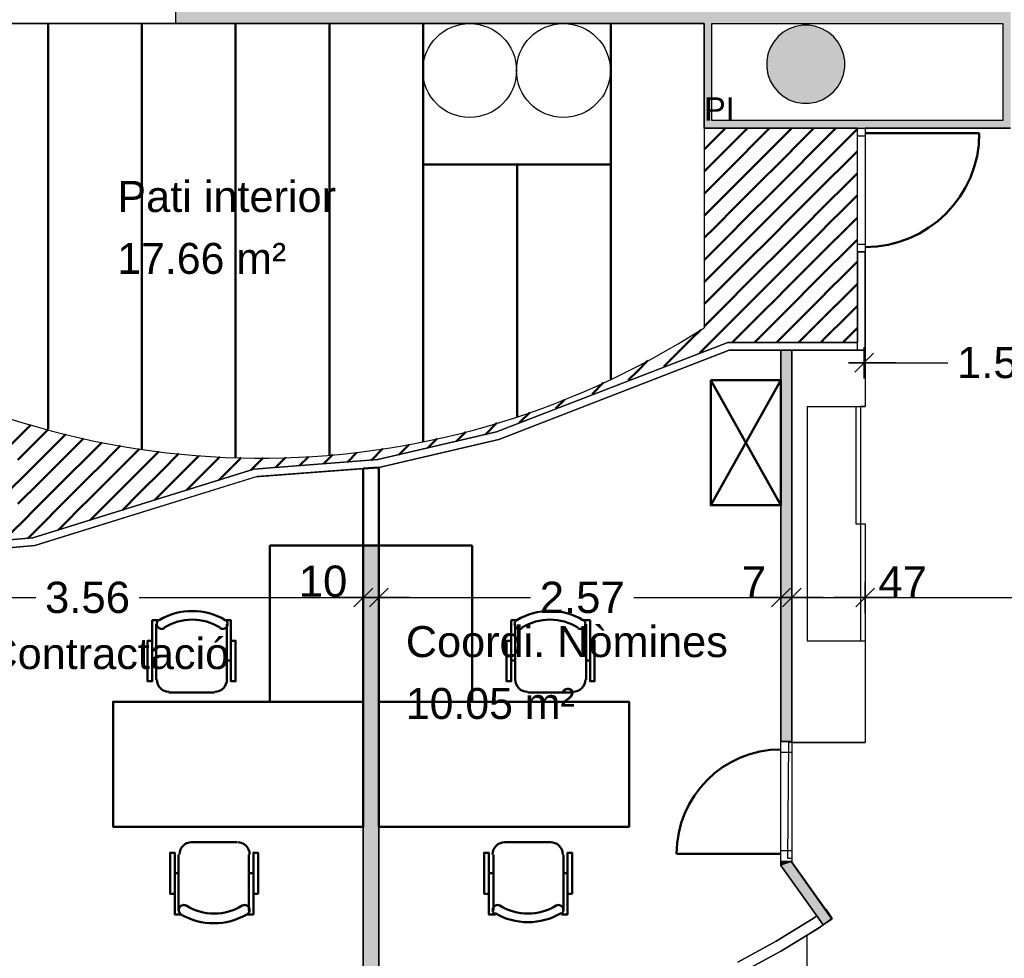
# Model space of a CAD drawing. Header units: metres. Extents: x -1 to 439, y -6 to 33.
# Tile 21 of 29: x 411.11 to 417.41, y 18.18 to 24.18. Entities that reach past the tile are written whole.
import ezdxf

# ---------------------------------------------------------------- set-up
doc = ezdxf.new("R2010")
doc.units = ezdxf.units.M
doc.header["$PDMODE"] = 65
doc.linetypes.add('CONTINUA', pattern=[0])
for name, color, linetype, lineweight in [('3D P1 MURS EXISTENTS', 7, 'CONTINUA', 25), ('3D P1 MURS NOUS', 7, 'CONTINUA', 25), ('3D P1 PILAR', 7, 'CONTINUA', 25), ('P1 COTES', 7, 'CONTINUA', 25), ('P1 ESCALES 2D', 7, 'CONTINUA', 25), ('P1 LOCAL', 7, 'CONTINUA', 25), ('P1 MOBLES', 7, 'CONTINUA', 25), ('P1 SUPERFICI LLIURE', 7, 'CONTINUA', 25)]:
    doc.layers.add(name, color=color, linetype=linetype, lineweight=lineweight)
doc.styles.add('ARIAL', font='arial.ttf')
doc.dimstyles.new('DIMSTYLE_17', dxfattribs={"dimtxt": 0.2, "dimasz": 0.2, "dimexe": 0, "dimexo": 1e-06, "dimgap": 0.1, "dimtad": 2, "dimdec": 0, "dimlfac": 100, "dimrnd": 0.5, "dimzin": 4, "dimdsep": 46, "dimtxsty": 'ARIAL', "dimblk1": 'ALL_ML_STRICH', "dimblk2": 'ALL_ML_STRICH', "dimsah": 1, "dimcen": 0, "dimse1": 1, "dimse2": 1, "dimclrd": 2, "dimclre": 2, "dimclrt": 2, "dimadec": 0, "dimazin": 0, "dimtfac": 1, "dimtdec": 0, "dimtix": 1, "dimtmove": 2, "dimatfit": 3, "dimfxl": 0, "dimtzin": 0, "dimlwd": 0, "dimlwe": 35, "dimarcsym": 0})
doc.dimstyles.new('DIMSTYLE_4', dxfattribs={"dimtxt": 0.2, "dimasz": 0.2, "dimexe": 0, "dimexo": 1e-06, "dimgap": 0.1, "dimtad": 0, "dimrnd": 0.005, "dimzin": 4, "dimdsep": 46, "dimtxsty": 'ARIAL', "dimblk1": 'ALL_ML_STRICH', "dimblk2": 'ALL_ML_STRICH', "dimsah": 1, "dimcen": 0, "dimse1": 1, "dimse2": 1, "dimclrd": 2, "dimclre": 2, "dimclrt": 2, "dimadec": 0, "dimazin": 0, "dimtfac": 1, "dimtdec": 0, "dimtix": 1, "dimtmove": 2, "dimatfit": 3, "dimfxl": 0, "dimtzin": 0, "dimlwd": 0, "dimlwe": 35, "dimarcsym": 0})
doc.dimstyles.new('DIMSTYLE_5', dxfattribs={"dimtxt": 0.2, "dimasz": 0.2, "dimexe": 0, "dimexo": 1e-06, "dimgap": 0.1, "dimtad": 2, "dimdec": 0, "dimlfac": 100, "dimrnd": 0.5, "dimzin": 4, "dimdsep": 46, "dimtxsty": 'ARIAL', "dimblk1": 'ALL_ML_STRICH', "dimblk2": 'ALL_ML_STRICH', "dimsah": 1, "dimcen": 0, "dimse1": 1, "dimse2": 1, "dimclrd": 2, "dimclre": 2, "dimclrt": 2, "dimadec": 0, "dimazin": 0, "dimtfac": 1, "dimtdec": 0, "dimtix": 1, "dimtmove": 2, "dimatfit": 3, "dimfxl": 0, "dimtvp": 1.2, "dimtzin": 0, "dimlwd": 0, "dimlwe": 35, "dimarcsym": 0})
doc.dimstyles.new('DIMSTYLE_9', dxfattribs={"dimtxt": 0.2, "dimasz": 0.2, "dimexe": 0, "dimexo": 1e-06, "dimgap": 0.1, "dimtad": 0, "dimrnd": 0.01, "dimzin": 4, "dimdsep": 46, "dimtxsty": 'ARIAL', "dimblk1": 'ALL_ML_STRICH', "dimblk2": 'ALL_ML_STRICH', "dimsah": 1, "dimcen": 0, "dimse1": 1, "dimse2": 1, "dimclrd": 2, "dimclre": 2, "dimclrt": 2, "dimadec": 0, "dimazin": 0, "dimtfac": 1, "dimtdec": 0, "dimtix": 1, "dimtmove": 2, "dimatfit": 3, "dimfxl": 0, "dimtzin": 0, "dimlwd": 0, "dimlwe": 35, "dimarcsym": 0})

# ---------------------------------------------------------------- blocks, each defined once
blk = doc.blocks.new('_CLOSEDFILLED')
at = {"color": 0, "linetype": 'ByBlock', "lineweight": -2}
blk.add_solid([(-1, 0), (0, 0), (-1, 0)], dxfattribs=at)
blk = doc.blocks.new('TRAMA_0')
at = {"layer": 'P1 MOBLES', "color": 202, "linetype": 'CONTINUA', "lineweight": 50, "transparency": 33554687}
for p, q in [((415.5527, 23.4195), (415.6226, 23.4895)), ((415.6234, 23.3488), (415.764, 23.4895)), ((415.8355, 23.4195), (415.9054, 23.4895)), ((415.9062, 23.3488), (416.0469, 23.4895)), ((416.1183, 23.4195), (416.1883, 23.4895)), ((416.1891, 23.3488), (416.3297, 23.4895)), ((416.4012, 23.4195), (416.467, 23.4853)), ((415.487, 23.3538), (415.5525, 23.4194)), ((415.6941, 23.2781), (415.8354, 23.4194)), ((415.9769, 23.2781), (416.1182, 23.4194)), ((416.2598, 23.2781), (416.401, 23.4194)), ((415.487, 23.2124), (415.6232, 23.3487)), ((415.7648, 23.2074), (415.9061, 23.3487)), ((416.0476, 23.2074), (416.1889, 23.3487)), ((416.3305, 23.2074), (416.467, 23.3439)), ((415.5527, 23.1367), (415.6939, 23.278)), ((415.8355, 23.1367), (415.9768, 23.278)), ((416.1183, 23.1367), (416.2596, 23.278)), ((415.6234, 23.066), (415.7646, 23.2072)), ((415.9062, 23.066), (416.0475, 23.2072)), ((416.1891, 23.066), (416.3303, 23.2072)), ((416.4012, 23.1367), (416.467, 23.2025)), ((415.487, 23.071), (415.5525, 23.1365)), ((415.6941, 22.9953), (415.8354, 23.1365)), ((415.9769, 22.9953), (416.1182, 23.1365)), ((416.2598, 22.9953), (416.401, 23.1365)), ((415.487, 22.9296), (415.6232, 23.0658)), ((415.7648, 22.9245), (415.9061, 23.0658)), ((416.0476, 22.9245), (416.1889, 23.0658)), ((416.3305, 22.9245), (416.467, 23.0611)), ((415.5527, 22.8538), (415.6939, 22.9951)), ((415.8355, 22.8538), (415.9768, 22.9951)), ((416.1183, 22.8538), (416.2596, 22.9951)), ((415.6234, 22.7831), (415.7646, 22.9244)), ((415.9062, 22.7831), (416.0475, 22.9244)), ((416.1891, 22.7831), (416.3303, 22.9244)), ((416.4012, 22.8538), (416.467, 22.9196)), ((415.487, 22.7882), (415.5525, 22.8537)), ((415.6941, 22.7124), (415.8354, 22.8537)), ((415.9769, 22.7124), (416.1182, 22.8537)), ((416.2598, 22.7124), (416.401, 22.8537)), ((415.487, 22.6467), (415.6232, 22.783)), ((415.7648, 22.6417), (415.9061, 22.783)), ((416.0476, 22.6417), (416.1889, 22.783)), ((416.3305, 22.6417), (416.467, 22.7782)), ((415.5527, 22.571), (415.6939, 22.7123)), ((415.8355, 22.571), (415.9768, 22.7123)), ((416.1183, 22.571), (416.2596, 22.7123)), ((415.6234, 22.5003), (415.7646, 22.6416)), ((415.9062, 22.5003), (416.0475, 22.6416)), ((416.1891, 22.5003), (416.3303, 22.6416)), ((416.4012, 22.571), (416.467, 22.6368)), ((415.487, 22.5053), (415.5525, 22.5708)), ((415.6941, 22.4296), (415.8354, 22.5708)), ((415.9769, 22.4296), (416.1182, 22.5708)), ((416.2598, 22.4296), (416.401, 22.5708)), ((415.487, 22.3639), (415.6232, 22.5001)), ((415.7648, 22.3589), (415.9061, 22.5001)), ((416.0476, 22.3589), (416.1889, 22.5001)), ((416.3305, 22.3589), (416.467, 22.4954)), ((415.5527, 22.2881), (415.6939, 22.4294)), ((415.8355, 22.2881), (415.9768, 22.4294)), ((416.1183, 22.2881), (416.2596, 22.4294)), ((415.6234, 22.2174), (415.7646, 22.3587)), ((415.9062, 22.2174), (416.0475, 22.3587)), ((416.1891, 22.2174), (416.3303, 22.3587)), ((416.4012, 22.2881), (416.467, 22.3539)), ((415.487, 22.2225), (415.5525, 22.288)), ((415.6941, 22.1467), (415.8354, 22.288)), ((415.9769, 22.1467), (416.1182, 22.288)), ((416.2598, 22.1467), (416.401, 22.288)), ((415.4112, 22.1467), (415.4654, 22.2009)), ((415.4819, 22.076), (415.6232, 22.2173)), ((415.8082, 22.1195), (415.9061, 22.2173)), ((416.0911, 22.1195), (416.1889, 22.2173)), ((416.3739, 22.1195), (416.467, 22.2125)), ((415.2698, 22.0053), (415.4111, 22.1466)), ((415.6668, 22.1195), (415.6939, 22.1466)), ((415.9497, 22.1195), (415.9768, 22.1466)), ((416.2325, 22.1195), (416.2596, 22.1466)), ((415.4568, 22.0508), (415.4818, 22.0759)), ((415.0577, 21.9346), (415.1269, 22.0038)), ((415.229, 21.9645), (415.2697, 22.0052)), ((415.0013, 21.8782), (415.0575, 21.9345)), ((414.7705, 21.7888), (414.8439, 21.8622)), ((414.5369, 21.6967), (414.5931, 21.7528)), ((414.3033, 21.6045), (414.371, 21.6722)), ((414.0883, 21.5309), (414.1618, 21.6044)), ((411.0272, 21.4396), (411.1685, 21.5809)), ((411.1686, 21.581), (411.1803, 21.5928)), ((411.2393, 21.5103), (411.2892, 21.5602)), ((413.9037, 21.4877), (413.9626, 21.5466)), ((411.0979, 21.3689), (411.2392, 21.5102)), ((411.31, 21.4396), (411.4034, 21.533)), ((411.3807, 21.3689), (411.5176, 21.5058)), ((411.5929, 21.4396), (411.6334, 21.4802)), ((413.719, 21.4445), (413.7796, 21.505)), ((411.1686, 21.2982), (411.3099, 21.4395)), ((411.9464, 21.3689), (411.9992, 21.4217)), ((413.2047, 21.3544), (413.2663, 21.416)), ((413.3606, 21.3689), (413.4322, 21.4405)), ((413.5344, 21.4013), (413.5726, 21.4395)), ((413.5728, 21.4396), (413.5995, 21.4663)), ((411.5221, 21.2275), (411.6634, 21.3688)), ((411.805, 21.2275), (411.9463, 21.3688)), ((412.0171, 21.2982), (412.1272, 21.4083)), ((412.0878, 21.2275), (412.2291, 21.3688)), ((412.2293, 21.3689), (412.2552, 21.3948)), ((412.3, 21.2982), (412.39, 21.3883)), ((412.382, 21.2388), (412.512, 21.3688)), ((412.5121, 21.3689), (412.526, 21.3828)), ((412.5874, 21.3028), (412.6654, 21.3808)), ((412.7455, 21.3194), (412.7948, 21.3688)), ((412.7949, 21.3689), (412.8103, 21.3843)), ((412.8985, 21.3311), (412.9558, 21.3884)), ((413.0516, 21.3427), (413.0776, 21.3688)), ((413.0778, 21.3689), (413.111, 21.4022)), ((413.3578, 21.3661), (413.3605, 21.3688)), ((411.31, 21.1568), (411.4513, 21.2981)), ((411.5929, 21.1568), (411.7341, 21.2981)), ((411.8757, 21.1568), (412.017, 21.2981)), ((412.1766, 21.1749), (412.2998, 21.2981)), ((411.0979, 21.0861), (411.2392, 21.2273)), ((411.3807, 21.0861), (411.522, 21.2273)), ((411.6636, 21.0861), (411.8048, 21.2273)), ((411.9713, 21.1109), (412.0877, 21.2273)), ((411.1686, 21.0154), (411.3099, 21.1566)), ((411.4514, 21.0154), (411.5927, 21.1566)), ((411.7659, 21.047), (411.8756, 21.1566)), ((411.2393, 20.9446), (411.3806, 21.0859)), ((411.5605, 20.983), (411.6634, 21.0859)), ((411.0272, 20.8739), (411.1685, 21.0152)), ((411.3552, 20.9191), (411.4513, 21.0152)), ((411.1606, 20.866), (411.2392, 20.9445))]:
    blk.add_line(p, q, dxfattribs=at)
for points in [[(411.4514, 21.2982), (411.5055, 21.3522), (411.5055, 21.3522), (411.5927, 21.4395)], [(411.6636, 21.3689), (411.6793, 21.3846), (411.6793, 21.3846), (411.7542, 21.4595)], [(411.7343, 21.2982), (411.8531, 21.417), (411.8531, 21.417), (411.875, 21.4389)], [(411.2393, 21.2275), (411.3317, 21.3198), (411.3317, 21.3198), (411.3806, 21.3688)], [(411.0272, 21.1568), (411.1578, 21.2875), (411.1578, 21.2875), (411.1685, 21.2981)]]:
    blk.add_lwpolyline(points, dxfattribs=at)
blk = doc.blocks.new('ALL_ML_STRICH')
at = {"color": 0, "linetype": 'ByBlock', "lineweight": -2}
for p, q in [((0, -0.5), (0, 0.5)), ((-1, 0), (0.5, 0)), ((-0.3, -0.3), (0.3, 0.3))]:
    blk.add_line(p, q, dxfattribs=at)
blk = doc.blocks.new('*D51')
at = {"layer": 'DEFPOINTS', "color": 2, "linetype": 'CONTINUA', "lineweight": 35, "transparency": 33554687}
for p in [(416.5111, 21.9898), (416.5111, 21.7095), (418.0115, 21.617)]:
    blk.add_point(p, dxfattribs=at)
at = {"layer": 'P1 COTES', "color": 2, "linetype": 'CONTINUA', "lineweight": -2, "transparency": 33554687}
for p, q in [((416.5111, 21.9898), (417.0461, 21.9898)), ((417.7061, 21.9898), (418.0115, 21.9898))]:
    blk.add_line(p, q, dxfattribs=at)
at = {"layer": 'P1 COTES', "color": 2, "linetype": 'CONTINUA', "lineweight": 35, "transparency": 33554687, "xscale": 0.2, "yscale": 0.2, "zscale": 0.2, "rotation": 180}
blk.add_blockref('ALL_ML_STRICH', (416.5111, 21.9898), dxfattribs=at)
at = {"layer": 'P1 COTES', "color": 2, "linetype": 'CONTINUA', "lineweight": 35, "transparency": 33554687, "xscale": 0.2, "yscale": 0.2, "zscale": 0.2}
blk.add_blockref('ALL_ML_STRICH', (418.0115, 21.9898), dxfattribs=at)
at = {"layer": 'P1 COTES', "color": 2, "linetype": 'CONTINUA', "lineweight": 35, "transparency": 33554687, "insert": (417.3761, 21.9899), "char_height": 0.2, "width": 0.8, "attachment_point": 5, "style": 'ARIAL'}
blk.add_mtext('\\A1;{\\A1;{1.50\\H0.132000;\\S^ ;}}', dxfattribs=at)
blk = doc.blocks.new('*D128')
at = {"layer": 'DEFPOINTS', "color": 2, "linetype": 'CONTINUA', "lineweight": 35, "transparency": 33554687}
for p in [(415.947, 25.8895), (415.947, 24.6013), (421.337, 23.7407)]:
    blk.add_point(p, dxfattribs=at)
at = {"layer": 'P1 COTES', "color": 2, "linetype": 'CONTINUA', "lineweight": -2, "transparency": 33554687}
for p, q in [((415.947, 24.6013), (418.3262, 24.6013)), ((418.9862, 24.6013), (421.337, 24.6013))]:
    blk.add_line(p, q, dxfattribs=at)
at = {"layer": 'P1 COTES', "color": 2, "linetype": 'CONTINUA', "lineweight": 35, "transparency": 33554687, "xscale": 0.2, "yscale": 0.2, "zscale": 0.2, "rotation": 180}
blk.add_blockref('ALL_ML_STRICH', (415.947, 24.6013), dxfattribs=at)
at = {"layer": 'P1 COTES', "color": 2, "linetype": 'CONTINUA', "lineweight": 35, "transparency": 33554687, "xscale": 0.2, "yscale": 0.2, "zscale": 0.2}
blk.add_blockref('ALL_ML_STRICH', (421.337, 24.6013), dxfattribs=at)
at = {"layer": 'P1 COTES', "color": 2, "linetype": 'CONTINUA', "lineweight": 35, "transparency": 33554687, "insert": (418.6562, 24.6003), "char_height": 0.2, "width": 0.8, "attachment_point": 5, "style": 'ARIAL'}
blk.add_mtext('\\A1;{\\A1;{5.39\\H0.132000;\\S^ ;}}', dxfattribs=at)
blk = doc.blocks.new('*D150')
at = {"layer": 'DEFPOINTS', "color": 2, "linetype": 'CONTINUA', "lineweight": 35, "transparency": 33554687}
for p in [(409.7494, 21.4246), (413.3066, 21.07), (409.7494, 20.4871)]:
    blk.add_point(p, dxfattribs=at)
at = {"layer": 'P1 COTES', "color": 2, "linetype": 'CONTINUA', "lineweight": -2, "transparency": 33554687}
for p, q in [((409.7494, 20.4871), (411.2125, 20.4871)), ((411.8725, 20.4871), (413.3066, 20.4871))]:
    blk.add_line(p, q, dxfattribs=at)
at = {"layer": 'P1 COTES', "color": 2, "linetype": 'CONTINUA', "lineweight": 35, "transparency": 33554687, "xscale": 0.2, "yscale": 0.2, "zscale": 0.2, "rotation": 180}
blk.add_blockref('ALL_ML_STRICH', (409.7494, 20.4871), dxfattribs=at)
at = {"layer": 'P1 COTES', "color": 2, "linetype": 'CONTINUA', "lineweight": 35, "transparency": 33554687, "xscale": 0.2, "yscale": 0.2, "zscale": 0.2}
blk.add_blockref('ALL_ML_STRICH', (413.3066, 20.4871), dxfattribs=at)
at = {"layer": 'P1 COTES', "color": 2, "linetype": 'CONTINUA', "lineweight": 35, "transparency": 33554687, "insert": (411.5425, 20.4871), "char_height": 0.2, "width": 0.8, "attachment_point": 5, "style": 'ARIAL'}
blk.add_mtext('\\A1;{\\A1;{3.56\\H0.132000;\\S^ ;}}', dxfattribs=at)
blk = doc.blocks.new('*D151')
at = {"layer": 'DEFPOINTS', "color": 2, "linetype": 'CONTINUA', "lineweight": 35, "transparency": 33554687}
for p in [(413.3066, 21.07), (413.4066, 21.07), (413.3066, 20.4871)]:
    blk.add_point(p, dxfattribs=at)
at = {"layer": 'P1 COTES', "color": 2, "linetype": 'CONTINUA', "lineweight": -2, "transparency": 33554687}
blk.add_line((413.3066, 20.4871), (413.4066, 20.4871), dxfattribs=at)
at = {"layer": 'P1 COTES', "color": 2, "linetype": 'CONTINUA', "lineweight": 35, "transparency": 33554687, "xscale": 0.2, "yscale": 0.2, "zscale": 0.2, "rotation": 180}
blk.add_blockref('ALL_ML_STRICH', (413.3066, 20.4871), dxfattribs=at)
at = {"layer": 'P1 COTES', "color": 2, "linetype": 'CONTINUA', "lineweight": 35, "transparency": 33554687, "xscale": 0.2, "yscale": 0.2, "zscale": 0.2}
blk.add_blockref('ALL_ML_STRICH', (413.4066, 20.4871), dxfattribs=at)
at = {"layer": 'P1 COTES', "color": 2, "linetype": 'CONTINUA', "lineweight": 35, "transparency": 33554687, "insert": (413.0492, 20.5905), "char_height": 0.2, "width": 0.4, "attachment_point": 5, "style": 'ARIAL'}
blk.add_mtext('\\A1;{10}', dxfattribs=at)
blk = doc.blocks.new('*D152')
at = {"layer": 'DEFPOINTS', "color": 2, "linetype": 'CONTINUA', "lineweight": 35, "transparency": 33554687}
for p in [(415.9784, 22.3195), (413.4066, 21.07), (413.4066, 20.4871)]:
    blk.add_point(p, dxfattribs=at)
at = {"layer": 'P1 COTES', "color": 2, "linetype": 'CONTINUA', "lineweight": -2, "transparency": 33554687}
for p, q in [((413.4066, 20.4871), (414.377, 20.4871)), ((415.037, 20.4871), (415.9784, 20.4871))]:
    blk.add_line(p, q, dxfattribs=at)
at = {"layer": 'P1 COTES', "color": 2, "linetype": 'CONTINUA', "lineweight": 35, "transparency": 33554687, "xscale": 0.2, "yscale": 0.2, "zscale": 0.2, "rotation": 180}
blk.add_blockref('ALL_ML_STRICH', (413.4066, 20.4871), dxfattribs=at)
at = {"layer": 'P1 COTES', "color": 2, "linetype": 'CONTINUA', "lineweight": 35, "transparency": 33554687, "xscale": 0.2, "yscale": 0.2, "zscale": 0.2}
blk.add_blockref('ALL_ML_STRICH', (415.9784, 20.4871), dxfattribs=at)
at = {"layer": 'P1 COTES', "color": 2, "linetype": 'CONTINUA', "lineweight": 35, "transparency": 33554687, "insert": (414.707, 20.4871), "char_height": 0.2, "width": 0.8, "attachment_point": 5, "style": 'ARIAL'}
blk.add_mtext('\\A1;{\\A1;{2.57\\H0.132000;\\S^ ;}}', dxfattribs=at)
blk = doc.blocks.new('*D153')
at = {"layer": 'DEFPOINTS', "color": 2, "linetype": 'CONTINUA', "lineweight": 35, "transparency": 33554687}
for p in [(415.9784, 22.3195), (416.0484, 22.3195), (415.9784, 20.4871)]:
    blk.add_point(p, dxfattribs=at)
at = {"layer": 'P1 COTES', "color": 2, "linetype": 'CONTINUA', "lineweight": -2, "transparency": 33554687}
blk.add_line((415.9784, 20.4871), (416.0484, 20.4871), dxfattribs=at)
at = {"layer": 'P1 COTES', "color": 2, "linetype": 'CONTINUA', "lineweight": 35, "transparency": 33554687, "xscale": 0.2, "yscale": 0.2, "zscale": 0.2}
blk.add_blockref('ALL_ML_STRICH', (416.0484, 20.4871), dxfattribs=at)
at = {"layer": 'P1 COTES', "color": 2, "linetype": 'CONTINUA', "lineweight": 35, "transparency": 33554687, "xscale": 0.2, "yscale": 0.2, "zscale": 0.2, "rotation": 180}
blk.add_blockref('ALL_ML_STRICH', (415.9784, 20.4871), dxfattribs=at)
at = {"layer": 'P1 COTES', "color": 2, "linetype": 'CONTINUA', "lineweight": 35, "transparency": 33554687, "insert": (415.8057, 20.5871), "char_height": 0.2, "width": 0.2, "attachment_point": 5, "style": 'ARIAL'}
blk.add_mtext('\\A1;{7}', dxfattribs=at)
blk = doc.blocks.new('*D154')
at = {"layer": 'DEFPOINTS', "color": 2, "linetype": 'CONTINUA', "lineweight": 35, "transparency": 33554687}
for p in [(416.0484, 22.3195), (416.517, 22.3195), (416.0484, 20.4871)]:
    blk.add_point(p, dxfattribs=at)
at = {"layer": 'P1 COTES', "color": 2, "linetype": 'CONTINUA', "lineweight": -2, "transparency": 33554687}
blk.add_line((416.0484, 20.4871), (416.517, 20.4871), dxfattribs=at)
at = {"layer": 'P1 COTES', "color": 2, "linetype": 'CONTINUA', "lineweight": 35, "transparency": 33554687, "xscale": 0.2, "yscale": 0.2, "zscale": 0.2, "rotation": 180}
blk.add_blockref('ALL_ML_STRICH', (416.0484, 20.4871), dxfattribs=at)
at = {"layer": 'P1 COTES', "color": 2, "linetype": 'CONTINUA', "lineweight": 35, "transparency": 33554687, "xscale": 0.2, "yscale": 0.2, "zscale": 0.2}
blk.add_blockref('ALL_ML_STRICH', (416.517, 20.4871), dxfattribs=at)
at = {"layer": 'P1 COTES', "color": 2, "linetype": 'CONTINUA', "lineweight": 35, "transparency": 33554687, "insert": (416.757, 20.5871), "char_height": 0.2, "width": 0.4, "attachment_point": 5, "style": 'ARIAL'}
blk.add_mtext('\\A1;{47}', dxfattribs=at)
blk = doc.blocks.new('*D155')
at = {"layer": 'DEFPOINTS', "color": 2, "linetype": 'CONTINUA', "lineweight": 35, "transparency": 33554687}
for p in [(416.517, 22.3195), (416.517, 20.4871), (421.407, 19.3149)]:
    blk.add_point(p, dxfattribs=at)
at = {"layer": 'P1 COTES', "color": 2, "linetype": 'CONTINUA', "lineweight": -2, "transparency": 33554687}
for p, q in [((416.517, 20.4871), (418.6462, 20.4871)), ((419.3062, 20.4871), (421.407, 20.4871))]:
    blk.add_line(p, q, dxfattribs=at)
at = {"layer": 'P1 COTES', "color": 2, "linetype": 'CONTINUA', "lineweight": 35, "transparency": 33554687, "xscale": 0.2, "yscale": 0.2, "zscale": 0.2, "rotation": 180}
blk.add_blockref('ALL_ML_STRICH', (416.517, 20.4871), dxfattribs=at)
at = {"layer": 'P1 COTES', "color": 2, "linetype": 'CONTINUA', "lineweight": 35, "transparency": 33554687, "xscale": 0.2, "yscale": 0.2, "zscale": 0.2}
blk.add_blockref('ALL_ML_STRICH', (421.407, 20.4871), dxfattribs=at)
at = {"layer": 'P1 COTES', "color": 2, "linetype": 'CONTINUA', "lineweight": 35, "transparency": 33554687, "insert": (418.9762, 20.4871), "char_height": 0.2, "width": 0.8, "attachment_point": 5, "style": 'ARIAL'}
blk.add_mtext('\\A1;{\\A1;{4.89\\H0.132000;\\S^ ;}}', dxfattribs=at)

msp = doc.modelspace()

# ---------------------------------------------------------------- hatches: boundary and pattern name
at = {"layer": '3D P1 MURS EXISTENTS', "linetype": 'CONTINUA', "lineweight": 18, "true_color": 0xa0a0a0, "transparency": 33554687}
for points in [[(417.44698, 24.30946), (412.10698, 24.30946), (412.10698, 24.15946), (417.44698, 24.15946)], [(415.48698, 24.15946), (415.48698, 23.53946), (415.53698, 23.53946), (415.53698, 24.15946)], [(417.44698, 23.48946), (417.44698, 24.15946), (417.39698, 24.15946), (417.39698, 23.48946)], [(415.48698, 23.48946), (417.39698, 23.48946), (417.39698, 23.53946), (415.48698, 23.53946)], [(416.0484, 19.56527), (416.0484, 22.06946), (415.9784, 22.06946), (415.9784, 19.56527)], [(416.0484, 18.79484), (416.0484, 18.79776), (415.9784, 18.79776), (415.9784, 18.77247)], [(416.30589, 18.4331), (416.0484, 18.79484), (415.9784, 18.77247), (416.24886, 18.3925)]]:
    msp.add_hatch(color=253, dxfattribs=at).paths.add_polyline_path(points)
at = {"layer": '3D P1 MURS NOUS', "linetype": 'CONTINUA', "lineweight": 18, "true_color": 0x006e00, "transparency": 33554687}
msp.add_hatch(color=96, dxfattribs=at).paths.add_polyline_path([(413.30661, 20.82002), (413.30661, 17.57125), (413.40661, 17.57406), (413.40661, 20.82002)])
at = {"layer": '3D P1 PILAR', "linetype": 'CONTINUA', "lineweight": 18, "transparency": 33554687}
msp.add_hatch(color=9, dxfattribs=at).paths.add_polyline_path([(416.15883, 24.14914), (416.11514, 24.14914), (416.07212, 24.14156), (416.03106, 24.12661), (415.99323, 24.10477), (415.95976, 24.07669), (415.93168, 24.04322), (415.90983, 24.00538), (415.89489, 23.96433), (415.8873, 23.9213), (415.8873, 23.87762), (415.89489, 23.83459), (415.90983, 23.79354), (415.93168, 23.7557), (415.95976, 23.72223), (415.99323, 23.69415), (416.03106, 23.67231), (416.07212, 23.65736), (416.11514, 23.64978), (416.15883, 23.64978), (416.20185, 23.65736), (416.24291, 23.67231), (416.28074, 23.69415), (416.31421, 23.72223), (416.34229, 23.7557), (416.36414, 23.79354), (416.37908, 23.83459), (416.38667, 23.87762), (416.38667, 23.9213), (416.37908, 23.96433), (416.36414, 24.00538), (416.34229, 24.04322), (416.31421, 24.07669), (416.28074, 24.10477), (416.24291, 24.12661), (416.20185, 24.14156)])

# ---------------------------------------------------------------- linework, layer by layer
at = {"layer": '3D P1 MURS EXISTENTS', "color": 7, "linetype": 'CONTINUA', "lineweight": 25, "transparency": 33554687}
for p, q in [((412.10698, 24.15946), (412.10698, 24.23946)), ((410.86698, 24.15946), (412.10698, 24.15946)), ((412.10698, 24.15946), (415.48698, 24.15946)), ((415.48698, 24.15946), (415.48698, 23.53946)), ((415.53698, 23.53946), (415.53698, 24.15946)), ((415.53698, 24.15946), (417.39698, 24.15946)), ((417.39698, 24.15946), (417.39698, 23.53946)), ((415.48698, 23.53946), (415.48698, 23.48946)), ((417.39698, 23.53946), (415.53698, 23.53946)), ((415.48698, 23.48946), (416.46698, 23.48946)), ((416.46698, 23.48946), (416.51698, 23.48946)), ((416.51698, 23.48946), (417.39698, 23.48946)), ((417.39698, 23.48946), (417.44698, 23.48946)), ((416.46698, 22.69929), (416.51698, 22.69929)), ((416.46698, 22.69929), (416.46698, 22.11946)), ((416.51698, 22.06946), (416.51698, 22.69929)), ((415.63765, 22.11946), (414.15864, 21.54735)), ((416.46698, 22.11946), (415.63765, 22.11946)), ((414.17342, 21.49946), (415.64698, 22.06946)), ((415.64698, 22.06946), (415.9784, 22.06946)), ((415.9784, 22.06946), (416.0484, 22.06946)), ((416.0484, 22.06946), (415.9784, 22.06946)), ((415.9784, 22.06946), (415.9784, 19.56527)), ((416.0484, 22.06946), (416.46698, 22.06946)), ((416.0484, 19.56527), (416.0484, 22.06946)), ((416.46698, 22.06946), (416.51698, 22.06946)), ((414.15864, 21.54735), (413.39896, 21.36958)), ((413.40661, 21.32002), (414.17342, 21.49946)), ((413.39896, 21.36958), (412.60702, 21.30888)), ((412.60702, 21.30888), (411.19373, 20.86881)), ((412.61648, 21.25946), (413.40661, 21.32002)), ((411.20651, 20.82042), (412.61648, 21.25946)), ((411.19373, 20.86881), (410.39958, 20.80077)), ((410.3864, 20.74946), (411.20657, 20.81973)), ((411.20657, 20.81973), (411.20651, 20.82042)), ((416.0484, 19.56527), (415.9784, 19.56527)), ((415.9784, 18.79776), (416.0484, 18.79776)), ((415.9784, 18.79776), (415.9784, 18.77247)), ((415.9784, 18.77247), (416.20776, 18.45025)), ((416.0484, 18.79484), (416.0484, 18.79776)), ((416.26537, 18.49002), (416.0484, 18.79484)), ((416.26662, 18.49088), (416.26537, 18.49002)), ((416.30589, 18.4331), (416.26537, 18.49002)), ((416.26537, 18.49002), (416.30589, 18.4331)), ((416.30589, 18.4331), (416.26662, 18.49088)), ((416.18368, 18.43363), (415.94681, 18.28784)), ((416.20776, 18.45025), (416.18368, 18.43363)), ((416.20776, 18.45025), (416.24835, 18.39322)), ((416.24835, 18.39322), (416.20776, 18.45025)), ((416.22193, 18.37498), (416.24835, 18.39322)), ((416.24835, 18.39322), (416.24886, 18.3925)), ((416.24886, 18.3925), (416.29803, 18.4275)), ((416.29803, 18.4275), (416.30589, 18.4331)), ((416.30589, 18.4331), (416.29803, 18.4275)), ((416.29803, 18.4275), (416.30597, 18.43298)), ((416.30597, 18.43298), (416.30589, 18.4331)), ((415.98195, 18.22726), (416.22193, 18.37498)), ((415.94681, 18.28784), (415.70264, 18.15464)), ((415.73456, 18.09231), (415.98195, 18.22726))]:
    msp.add_line(p, q, dxfattribs=at)
at = {"layer": '3D P1 MURS EXISTENTS', "color": 202, "linetype": 'CONTINUA', "lineweight": 50, "transparency": 33554687}
for p, q in [((416.51698, 23.45946), (417.24715, 23.45946)), ((415.9784, 18.84776), (415.31089, 18.84776))]:
    msp.add_line(p, q, dxfattribs=at)
at = {"layer": '3D P1 MURS EXISTENTS', "color": 7, "linetype": 'CONTINUA', "lineweight": 25, "transparency": 33554687}
for points in [[(416.46698, 23.43946), (416.46698, 23.48946), (416.51698, 23.48946), (416.51698, 23.43946), (416.46698, 23.43946)], [(416.46698, 22.69929), (416.46698, 22.74929), (416.51698, 22.74929), (416.51698, 22.69929), (416.46698, 22.69929)], [(416.0484, 19.56527), (416.0484, 19.49527), (415.9784, 19.49527), (415.9784, 19.56527), (416.0484, 19.56527)], [(416.0484, 18.86776), (416.0484, 18.79776), (415.9784, 18.79776), (415.9784, 18.86776), (416.0484, 18.86776)]]:
    msp.add_lwpolyline(points, close=True, dxfattribs=at)
at = {"layer": '3D P1 MURS EXISTENTS', "color": 202, "linetype": 'CONTINUA', "lineweight": 50, "transparency": 33554687}
for centre, radius, start, end in [((416.51698, 23.45946), 0.73017, 270, 0), ((415.9784, 18.84776), 0.66751, 90, 180)]:
    msp.add_arc(centre, radius, start, end, dxfattribs=at)
at = {"layer": '3D P1 MURS NOUS', "color": 4, "linetype": 'CONTINUA', "lineweight": 50, "transparency": 33554687}
for p, q in [((413.40661, 21.32002), (413.30661, 21.31236)), ((413.30661, 21.31236), (413.30661, 20.82002)), ((413.40661, 20.82002), (413.40661, 21.32002)), ((413.30661, 20.82002), (413.40661, 20.82002))]:
    msp.add_line(p, q, dxfattribs=at)
at = {"layer": '3D P1 MURS NOUS', "color": 7, "linetype": 'CONTINUA', "lineweight": 25, "transparency": 33554687}
for p, q in [((413.30661, 20.82002), (413.30661, 17.57125)), ((413.40661, 20.82002), (413.30661, 20.82002)), ((413.40661, 17.57406), (413.40661, 20.82002))]:
    msp.add_line(p, q, dxfattribs=at)
at = {"layer": '3D P1 PILAR', "color": 7, "linetype": 'CONTINUA', "lineweight": 25, "transparency": 33554687}
for p, q in [((416.03106, 24.12661), (415.99323, 24.10477)), ((416.07212, 24.14156), (416.03106, 24.12661)), ((416.11514, 24.14914), (416.07212, 24.14156)), ((416.15883, 24.14914), (416.11514, 24.14914)), ((416.20185, 24.14156), (416.15883, 24.14914)), ((416.24291, 24.12661), (416.20185, 24.14156)), ((416.28074, 24.10477), (416.24291, 24.12661)), ((415.95976, 24.07669), (415.93168, 24.04322)), ((415.99323, 24.10477), (415.95976, 24.07669)), ((416.31421, 24.07669), (416.28074, 24.10477)), ((416.34229, 24.04322), (416.31421, 24.07669)), ((415.90983, 24.00538), (415.89489, 23.96433)), ((415.93168, 24.04322), (415.90983, 24.00538)), ((416.36414, 24.00538), (416.34229, 24.04322)), ((416.37908, 23.96433), (416.36414, 24.00538)), ((415.89489, 23.96433), (415.8873, 23.9213)), ((416.38667, 23.9213), (416.37908, 23.96433)), ((415.8873, 23.9213), (415.8873, 23.87762)), ((415.8873, 23.87762), (415.89489, 23.83459)), ((416.37908, 23.83459), (416.38667, 23.87762)), ((416.38667, 23.87762), (416.38667, 23.9213)), ((415.89489, 23.83459), (415.90983, 23.79354)), ((416.36414, 23.79354), (416.37908, 23.83459)), ((415.90983, 23.79354), (415.93168, 23.7557)), ((415.93168, 23.7557), (415.95976, 23.72223)), ((416.31421, 23.72223), (416.34229, 23.7557)), ((416.34229, 23.7557), (416.36414, 23.79354)), ((415.95976, 23.72223), (415.99323, 23.69415)), ((415.99323, 23.69415), (416.03106, 23.67231)), ((416.24291, 23.67231), (416.28074, 23.69415)), ((416.28074, 23.69415), (416.31421, 23.72223)), ((416.03106, 23.67231), (416.07212, 23.65736)), ((416.07212, 23.65736), (416.11514, 23.64978)), ((416.11514, 23.64978), (416.15883, 23.64978)), ((416.15883, 23.64978), (416.20185, 23.65736)), ((416.20185, 23.65736), (416.24291, 23.67231))]:
    msp.add_line(p, q, dxfattribs=at)
at = {"layer": 'P1 ESCALES 2D', "color": 7, "lineweight": 25, "transparency": 33554687}
for p, q in [((415.48698, 23.48946), (415.48698, 22.21382)), ((416.46698, 22.06946), (416.46698, 23.48946)), ((416.51698, 22.06946), (416.51698, 21.70946)), ((416.14698, 21.70946), (416.14698, 20.20946)), ((416.14698, 21.70946), (416.51698, 21.70946)), ((416.45698, 21.70946), (416.45698, 20.95946)), ((416.48698, 21.70946), (416.48698, 20.20946)), ((416.45698, 20.95946), (416.51698, 20.95946)), ((416.51698, 20.95946), (416.51698, 20.20946)), ((416.14698, 20.20946), (416.51698, 20.20946)), ((416.51698, 20.20946), (416.51698, 19.55946)), ((416.04698, 19.55946), (416.51698, 19.55946))]:
    msp.add_line(p, q, dxfattribs=at)
for centre in [(413.98698, 23.85946), (414.58698, 23.85946)]:
    msp.add_circle(centre, 0.3, dxfattribs=at)
msp.add_arc((412.65177, 26.61243), 5.23318, 236.284339, 302.804615, dxfattribs=at)
at = {"layer": 'P1 LOCAL', "color": 7, "linetype": 'CONTINUA', "lineweight": 25, "transparency": 33554687}
for p, q in [((413.22113, 24.15946), (410.84047, 24.15946)), ((413.92318, 24.15946), (413.22113, 24.15946)), ((414.65079, 24.15946), (413.92318, 24.15946)), ((415.48698, 24.15946), (414.65079, 24.15946)), ((415.48698, 23.48946), (415.48698, 24.15946)), ((416.46698, 23.48946), (415.48698, 23.48946)), ((416.46698, 22.11946), (416.46698, 23.48946)), ((417.44698, 23.48946), (416.51698, 23.48946)), ((416.51698, 23.48946), (416.51698, 22.06946)), ((414.15864, 21.54735), (415.63765, 22.11946)), ((415.63765, 22.11946), (416.46698, 22.11946)), ((415.64698, 22.06946), (414.17342, 21.49946)), ((415.9784, 22.06946), (415.64698, 22.06946)), ((415.9784, 18.77247), (415.9784, 22.06946)), ((416.51698, 22.06946), (416.0484, 22.06946)), ((416.0484, 22.06946), (416.0484, 18.79484)), ((413.39896, 21.36958), (414.15864, 21.54735)), ((414.17342, 21.49946), (413.40661, 21.32002)), ((412.60702, 21.30888), (413.39896, 21.36958)), ((411.19373, 20.86881), (412.60702, 21.30888)), ((413.30661, 21.31236), (412.62698, 21.26273)), ((413.30661, 17.57125), (413.30661, 21.31236)), ((413.40661, 21.32002), (413.40661, 17.57406)), ((412.62698, 21.26273), (411.20651, 20.82042)), ((410.39958, 20.80077), (411.19373, 20.86881)), ((411.20657, 20.81973), (410.3864, 20.74946)), ((411.20651, 20.82042), (411.20657, 20.81973)), ((416.20776, 18.45025), (415.9784, 18.77247)), ((416.0484, 18.79484), (416.26537, 18.49002)), ((416.26537, 18.49002), (416.26662, 18.49088)), ((416.26662, 18.49088), (416.30589, 18.4331)), ((415.94681, 18.28784), (416.18368, 18.43363)), ((416.18368, 18.43363), (416.20776, 18.45025)), ((416.24835, 18.39322), (416.22193, 18.37498)), ((416.24886, 18.3925), (416.24835, 18.39322)), ((416.30589, 18.4331), (416.24886, 18.3925)), ((416.22193, 18.37498), (415.98195, 18.22726)), ((415.70264, 18.15464), (415.94681, 18.28784)), ((415.98195, 18.22726), (415.73456, 18.09231))]:
    msp.add_line(p, q, dxfattribs=at)
at = {"layer": 'P1 MOBLES', "color": 202, "linetype": 'CONTINUA', "lineweight": 50, "transparency": 33554687}
for p, q in [((411.29022, 21.56374), (411.29022, 24.15957)), ((411.89022, 21.43879), (411.89022, 24.15957)), ((412.49022, 21.38521), (412.49022, 24.15957)), ((413.09022, 21.40082), (413.09022, 24.15957)), ((413.69022, 21.48623), (413.69022, 24.15957)), ((414.89022, 21.88468), (414.89022, 24.15957)), ((414.89022, 23.2586), (413.69022, 23.2586)), ((414.29022, 21.64505), (414.29022, 23.2586)), ((415.52968, 21.07807), (415.9784, 21.87814)), ((415.52968, 21.87814), (415.9784, 21.07807)), ((411.98163, 19.96063), (411.98163, 20.31621)), ((412.43458, 20.31621), (412.43458, 19.96063)), ((414.27864, 20.31621), (414.27864, 19.96063)), ((414.73159, 19.96063), (414.73159, 20.31621)), ((411.95623, 20.08339), (411.98163, 20.08339)), ((412.45997, 20.08339), (412.43458, 20.08339)), ((414.25324, 20.08339), (414.27864, 20.08339)), ((414.75699, 20.08339), (414.73159, 20.08339)), ((412.35415, 19.8802), (412.06206, 19.8802)), ((414.35907, 19.8802), (414.65116, 19.8802)), ((412.20598, 18.92172), (412.49807, 18.92172)), ((414.50723, 18.92172), (414.21514, 18.92172)), ((412.12555, 18.48571), (412.12555, 18.84129)), ((412.57427, 18.84129), (412.57427, 18.48571)), ((414.13895, 18.84129), (414.13895, 18.48571)), ((414.58766, 18.48571), (414.58766, 18.84129)), ((412.10016, 18.72276), (412.12555, 18.72276)), ((412.6039, 18.72276), (412.57427, 18.72276)), ((414.10931, 18.72276), (414.13895, 18.72276)), ((414.61306, 18.72276), (414.58766, 18.72276))]:
    msp.add_line(p, q, dxfattribs=at)
for points in [[(415.52968, 21.87814), (415.52968, 21.07807), (415.9784, 21.07807), (415.9784, 21.87814), (415.52968, 21.87814)], [(412.70973, 20.82002), (413.30661, 20.82002), (413.30661, 19.82099), (412.70973, 19.82099), (412.70973, 20.82002)], [(414.00349, 20.82002), (413.40661, 20.82002), (413.40661, 19.82099), (414.00349, 19.82099), (414.00349, 20.82002)], [(413.30661, 19.82099), (411.70647, 19.82099), (411.70647, 19.02093), (413.30661, 19.02093), (413.30661, 19.82099)], [(413.40661, 19.82099), (415.00675, 19.82099), (415.00675, 19.02093), (413.40661, 19.02093), (413.40661, 19.82099)]]:
    msp.add_lwpolyline(points, close=True, dxfattribs=at)
for points in [[(411.99993, 20.3447), (411.99501, 20.34064), (411.9911, 20.33582), (411.98825, 20.33043), (411.98649, 20.32464), (411.98586, 20.31862), (411.98638, 20.31254), (411.9881, 20.30659), (411.99106, 20.30092), (411.99507, 20.29596), (411.99985, 20.292), (412.00521, 20.2891), (412.01098, 20.28728), (412.017, 20.28658), (412.02308, 20.28705), (412.02905, 20.28871), (412.03475, 20.2916)], [(412.38992, 20.2916), (412.39562, 20.28871), (412.40159, 20.28705), (412.40767, 20.28658), (412.41368, 20.28728), (412.41946, 20.2891), (412.42482, 20.292), (412.4296, 20.29596), (412.43361, 20.30092), (412.43656, 20.30659), (412.43828, 20.31254), (412.43881, 20.31862), (412.43818, 20.32464), (412.43641, 20.33043), (412.43356, 20.33582), (412.42966, 20.34064), (412.42473, 20.3447)], [(414.32329, 20.2916), (414.3176, 20.28871), (414.31163, 20.28705), (414.30555, 20.28658), (414.29953, 20.28728), (414.29376, 20.2891), (414.2884, 20.292), (414.28362, 20.29596), (414.2796, 20.30092), (414.27665, 20.30659), (414.27493, 20.31254), (414.27441, 20.31862), (414.27504, 20.32464), (414.2768, 20.33043), (414.27965, 20.33582), (414.28356, 20.34064), (414.28848, 20.3447)], [(414.71328, 20.3447), (414.71821, 20.34064), (414.72211, 20.33582), (414.72496, 20.33043), (414.72672, 20.32464), (414.72736, 20.31862), (414.72683, 20.31254), (414.72511, 20.30659), (414.72216, 20.30092), (414.71814, 20.29596), (414.71337, 20.292), (414.70801, 20.2891), (414.70223, 20.28728), (414.69622, 20.28658), (414.69014, 20.28705), (414.68416, 20.28871), (414.67847, 20.2916)], [(411.95623, 20.21038), (411.9266, 20.21038), (411.9266, 19.95216), (411.95623, 19.95216), (411.95623, 20.34161), (411.99856, 20.34161)], [(412.45997, 20.21038), (412.48961, 20.21038), (412.48961, 19.95216), (412.45997, 19.95216), (412.45997, 20.34161), (412.42188, 20.34161)], [(414.25324, 20.21038), (414.22361, 20.21038), (414.22361, 19.95216), (414.25324, 19.95216), (414.25324, 20.34161), (414.29134, 20.34161)], [(414.75699, 20.21038), (414.78662, 20.21038), (414.78662, 19.95216), (414.75699, 19.95216), (414.75699, 20.34161), (414.71466, 20.34161)], [(411.98586, 19.96274), (411.98745, 19.94696), (411.99201, 19.93226), (411.99923, 19.91896), (412.0088, 19.90737), (412.02039, 19.8978), (412.03369, 19.89058), (412.04839, 19.88602), (412.06417, 19.88443)], [(412.35626, 19.88443), (412.37204, 19.88602), (412.38675, 19.89058), (412.40005, 19.8978), (412.41164, 19.90737), (412.4212, 19.91896), (412.42842, 19.93226), (412.43298, 19.94696), (412.43458, 19.96274)], [(414.35696, 19.88443), (414.34117, 19.88602), (414.32647, 19.89058), (414.31317, 19.8978), (414.30158, 19.90737), (414.29202, 19.91896), (414.2848, 19.93226), (414.28023, 19.94696), (414.27864, 19.96274)], [(414.72736, 19.96274), (414.72577, 19.94696), (414.7212, 19.93226), (414.71398, 19.91896), (414.70442, 19.90737), (414.69283, 19.8978), (414.67953, 19.89058), (414.66483, 19.88602), (414.64904, 19.88443)], [(412.20903, 18.9223), (412.19325, 18.92071), (412.17855, 18.91614), (412.16525, 18.90892), (412.15366, 18.89936), (412.14409, 18.88777), (412.13687, 18.87447), (412.13231, 18.85977), (412.13072, 18.84399)], [(412.57945, 18.84399), (412.57786, 18.85977), (412.57329, 18.87447), (412.56607, 18.88777), (412.55651, 18.89936), (412.54492, 18.90892), (412.53162, 18.91614), (412.51692, 18.92071), (412.50114, 18.9223)], [(414.13377, 18.84399), (414.13536, 18.85977), (414.13992, 18.87447), (414.14714, 18.88777), (414.15671, 18.89936), (414.1683, 18.90892), (414.1816, 18.91614), (414.1963, 18.92071), (414.21208, 18.9223)], [(414.50418, 18.9223), (414.51997, 18.92071), (414.53467, 18.91614), (414.54797, 18.90892), (414.55956, 18.89936), (414.56912, 18.88777), (414.57634, 18.87447), (414.58091, 18.85977), (414.5825, 18.84399)], [(412.10016, 18.59154), (412.07052, 18.59154), (412.07052, 18.85399), (412.10016, 18.85399), (412.10016, 18.46031), (412.13825, 18.46031)], [(412.6039, 18.59154), (412.63353, 18.59154), (412.63353, 18.85399), (412.6039, 18.85399), (412.6039, 18.46031), (412.56157, 18.46031)], [(414.10931, 18.59154), (414.07968, 18.59154), (414.07968, 18.85399), (414.10931, 18.85399), (414.10931, 18.46031), (414.15165, 18.46031)], [(414.61306, 18.59154), (414.64269, 18.59154), (414.64269, 18.85399), (414.61306, 18.85399), (414.61306, 18.46031), (414.57496, 18.46031)], [(412.17537, 18.51511), (412.16968, 18.51801), (412.1637, 18.51967), (412.15762, 18.52013), (412.15161, 18.51943), (412.14584, 18.51762), (412.14047, 18.51471), (412.1357, 18.51076), (412.13168, 18.50579), (412.12873, 18.50013), (412.12701, 18.49417), (412.12648, 18.48809), (412.12712, 18.48207), (412.12888, 18.47628), (412.13173, 18.47089), (412.13563, 18.46608), (412.14056, 18.46201)], [(412.56537, 18.46201), (412.5703, 18.46608), (412.5742, 18.47089), (412.57706, 18.47628), (412.57882, 18.48207), (412.57945, 18.48809), (412.57892, 18.49417), (412.5772, 18.50013), (412.57425, 18.50579), (412.57024, 18.51076), (412.56546, 18.51471), (412.5601, 18.51762), (412.55432, 18.51943), (412.54831, 18.52013), (412.54223, 18.51967), (412.53626, 18.51801), (412.53056, 18.51511)], [(414.14784, 18.46201), (414.14292, 18.46608), (414.13901, 18.47089), (414.13616, 18.47628), (414.1344, 18.48207), (414.13377, 18.48809), (414.13429, 18.49417), (414.13601, 18.50013), (414.13897, 18.50579), (414.14298, 18.51076), (414.14776, 18.51471), (414.15312, 18.51762), (414.15889, 18.51943), (414.16491, 18.52013), (414.17099, 18.51967), (414.17696, 18.51801), (414.18265, 18.51511)], [(414.53785, 18.51511), (414.54354, 18.51801), (414.54951, 18.51967), (414.55559, 18.52013), (414.56161, 18.51943), (414.56738, 18.51762), (414.57274, 18.51471), (414.57752, 18.51076), (414.58154, 18.50579), (414.58449, 18.50013), (414.58621, 18.49417), (414.58673, 18.48809), (414.5861, 18.48207), (414.58434, 18.47628), (414.58149, 18.47089), (414.57758, 18.46608), (414.57266, 18.46201)]]:
    msp.add_lwpolyline(points, dxfattribs=at)
for centre, radius, start, end in [((412.21241, 19.98419), 0.41668, 59.574159, 120.4448), ((412.21241, 20.00535), 0.34049, 58.258285, 121.764493), ((414.5008, 19.98419), 0.41668, 59.5552, 120.425841), ((414.5008, 20.00535), 0.34049, 58.235507, 121.741715), ((412.35043, 18.81953), 0.41668, 239.573612, 300.445489), ((412.35289, 18.8056), 0.34049, 238.258238, 301.765043), ((414.36033, 18.82676), 0.41668, 239.554511, 300.426388), ((414.36033, 18.8056), 0.34049, 238.234957, 301.741762)]:
    msp.add_arc(centre, radius, start, end, dxfattribs=at)
at = {"layer": 'P1 SUPERFICI LLIURE', "color": 7, "linetype": 'CONTINUA', "lineweight": 25, "transparency": 33554687}
for p, q in [((417.44698, 23.48946), (416.51698, 23.48946)), ((416.51698, 23.48946), (416.51698, 21.70946)), ((416.51698, 21.70946), (416.48698, 21.70946)), ((416.48698, 21.70946), (416.48698, 20.95946)), ((416.48698, 20.95946), (416.51698, 20.95946)), ((416.51698, 20.95946), (416.51698, 19.55946)), ((416.02548, 19.5589), (416.01915, 18.81951)), ((416.04698, 19.55946), (416.02548, 19.5589)), ((416.51698, 19.55946), (416.04698, 19.55946)), ((416.01915, 18.81951), (416.04694, 18.81951)), ((416.04694, 18.81951), (416.04694, 18.78951)), ((416.04694, 18.78951), (416.30443, 18.42651)), ((416.30443, 18.42651), (416.14309, 18.32492)), ((416.14309, 18.32492), (416.14309, 18.05038))]:
    msp.add_line(p, q, dxfattribs=at)
at = {"layer": 'P1 SUPERFICI LLIURE', "color": 52, "linetype": 'CONTINUA', "lineweight": 13, "transparency": 33554687}
msp.add_line((416.14309, 18.32285), (416.14309, 16.55946), dxfattribs=at)

# ---------------------------------------------------------------- block references
at = {"layer": '3D P1 MURS EXISTENTS', "color": 7, "linetype": 'CONTINUA', "lineweight": 25, "transparency": 33554687, "xscale": 0.0002666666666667, "yscale": 0.0002666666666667, "zscale": 0.0002666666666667}
msp.add_blockref('_CLOSEDFILLED', (413.2814, 22.8835), dxfattribs=at)
at = {"layer": '3D P1 PILAR', "color": 7, "linetype": 'CONTINUA', "lineweight": 25, "transparency": 33554687, "xscale": 0.0002666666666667, "yscale": 0.0002666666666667, "zscale": 0.0002666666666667}
msp.add_blockref('_CLOSEDFILLED', (416.13698, 23.89946), dxfattribs=at)
at = {"layer": 'P1 MOBLES', "color": 202, "linetype": 'CONTINUA', "lineweight": 50, "transparency": 33554687}
msp.add_blockref('TRAMA_0', (0, 0), dxfattribs=at)

# ---------------------------------------------------------------- texts
at = {"layer": 'P1 LOCAL', "color": 7, "linetype": 'CONTINUA', "lineweight": 25, "transparency": 33554687, "style": 'ARIAL'}
for s, insert, char_height, width, attachment_point in [('\\W0.99;PI', (415.48698, 23.68746), 0.15, 0.2714742, 1), ('\\W1.00;Pati interior', (411.73316, 22.95145), 0.198, 1.5050728, 7), ('\\W0.99;17.66 m²', (411.73316, 22.55545), 0.198, 1.1933452, 7), ('\\W1.00;Coordi. Nòmines', (413.5788, 20.10351), 0.198, 2.1718546, 7), ('\\W1.00;Coord. Contractació', (409.98909, 20.02692), 0.198, 2.571056, 7), ('\\W0.99;10.05 m²', (413.5788, 19.70751), 0.198, 1.1933452, 7)]:
    msp.add_mtext(s, dxfattribs=dict(at, insert=insert, char_height=char_height, width=width, attachment_point=attachment_point))

# ---------------------------------------------------------------- dimensions: what is measured, and where the dimension line sits
at = {"layer": 'P1 COTES', "color": 2, "linetype": 'CONTINUA', "lineweight": 35, "transparency": 33554687}
for base, p1, p2, dimstyle, picture, middle in [((421.33698, 24.60134), (415.94698, 25.88946), (421.33698, 23.74074), 'DIMSTYLE_9', '*D128', (418.65623, 24.60025)), ((415.9784, 20.48708), (413.40661, 21.07002), (415.9784, 22.31946), 'DIMSTYLE_4', '*D152', (414.70695, 20.48708)), ((416.0484, 20.48708), (415.9784, 22.31946), (416.0484, 22.31946), 'DIMSTYLE_5', '*D153', (415.8057, 20.58708)), ((416.51698, 20.48708), (416.0484, 22.31946), (416.51698, 22.31946), 'DIMSTYLE_17', '*D154', (416.75698, 20.58708)), ((421.40698, 20.48708), (416.51698, 22.31946), (421.40698, 19.31492), 'DIMSTYLE_4', '*D155', (418.97623, 20.48708)), ((418.01145, 21.98985), (416.5111, 21.70946), (418.01145, 21.61704), 'DIMSTYLE_4', '*D51', (417.37607, 21.98992)), ((413.30661, 20.48708), (409.74944, 21.42461), (413.30661, 21.07002), 'DIMSTYLE_4', '*D150', (411.54254, 20.48708)), ((413.40661, 20.48708), (413.30661, 21.07002), (413.40661, 21.07002), 'DIMSTYLE_5', '*D151', (413.0492, 20.59049))]:
    dim = msp.add_linear_dim(base=base, p1=p1, p2=p2, dimstyle=dimstyle, override={"dimpost": '<>', "dimclrd": 2, "dimclre": 2, "dimclrt": 2, "dimlwd": 0, "dimlwe": 35}, dxfattribs=at)
    dim.commit()
    dim.dimension.update_dxf_attribs({"geometry": picture, "text_midpoint": middle, "dimtype": 160})

doc.saveas('drawing.dxf')
